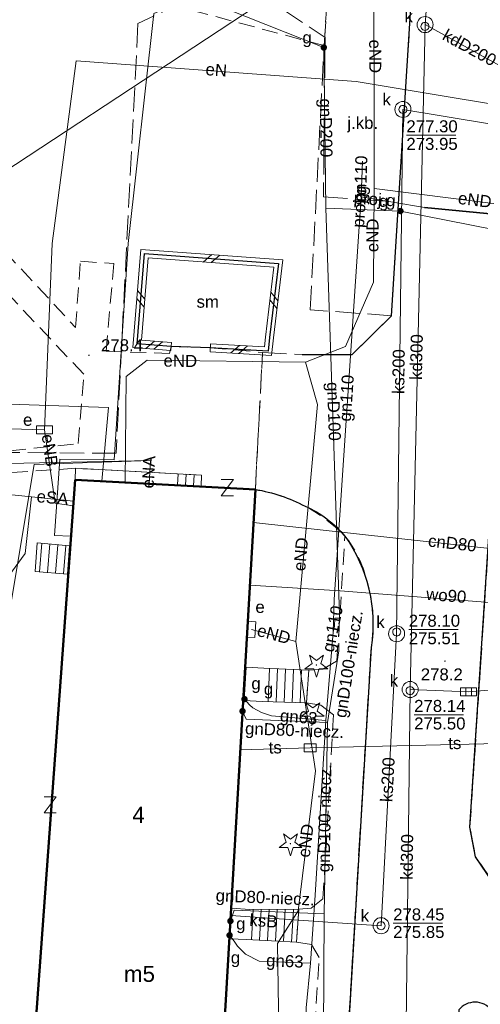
# Model space of a CAD drawing. Extents: x 0 to 6568752, y 0 to 5584302.
# Tile 48 of 58: x 6568405 to 6568433, y 5584162 to 5584223. Entities that reach past the tile are written whole.
import ezdxf
from ezdxf.enums import TextEntityAlignment as Align

# ---------------------------------------------------------------- set-up
doc = ezdxf.new("R2010")
doc.units = 0
doc.linetypes.add('PRZER2-1', pattern=[1.5, 1, -0.5])
doc.linetypes.add('PRZER3-1', pattern=[2, 1.5, -0.5])
doc.layers.get('0').update_dxf_attribs({"linetype": 'CONTINUOUS'})
for name, color, linetype, lineweight in [('EGBS', 7, 'CONTINUOUS', 18), ('EGBU', 7, 'CONTINUOUS', 50), ('EGBU_O', 7, 'CONTINUOUS', 50), ('GEPADR_O', 7, 'CONTINUOUS', 18), ('GEPPHC', 7, 'CONTINUOUS', 18), ('GUPPRZ_O', 7, 'CONTINUOUS', 18), ('OTDM', 7, 'CONTINUOUS', 25), ('OTDM_O', 7, 'CONTINUOUS', 25), ('OTDN', 7, 'CONTINUOUS', 18), ('OTKC', 7, 'CONTINUOUS', 18), ('OTKJ', 7, 'CONTINUOUS', 18), ('OTKJ_O', 7, 'CONTINUOUS', 18), ('OTKK', 7, 'CONTINUOUS', 25), ('OTRN', 7, 'CONTINUOUS', 13), ('OTRN_O', 7, 'CONTINUOUS', 13), ('SULO', 7, 'CONTINUOUS', 35), ('SUPK', 7, 'CONTINUOUS', 18), ('SUPW', 7, 'CONTINUOUS', 18), ('SUPW_O', 7, 'CONTINUOUS', 18)]:
    doc.layers.add(name, color=color, linetype=linetype, lineweight=lineweight)
for name, color, linetype, lineweight, true_color in [('OTZG', 7, 'CONTINUOUS', 18, 0x008000), ('SUCP', 7, 'CONTINUOUS', 18, 0xd200d2), ('SUCP_O', 7, 'CONTINUOUS', 18, 0xd200d2), ('SUEP', 1, 'CONTINUOUS', 18, 0xff0000), ('SUEP_O', 1, 'CONTINUOUS', 18, 0xff0000), ('SUES', 1, 'CONTINUOUS', 18, 0xff0000), ('SUES_O', 1, 'CONTINUOUS', 18, 0xff0000), ('SUGP', 7, 'CONTINUOUS', 18, 0xbfbf00), ('SUGP_O', 7, 'CONTINUOUS', 18, 0xbfbf00), ('SUGU', 7, 'CONTINUOUS', 18, 0xbfbf00), ('SUGU_O', 7, 'CONTINUOUS', 18, 0xbfbf00), ('SUGW', 7, 'CONTINUOUS', 18, 0xbfbf00), ('SUGW_O', 7, 'CONTINUOUS', 18, 0xbfbf00), ('SUKK', 7, 'CONTINUOUS', 18, 0x803300), ('SUKP', 7, 'CONTINUOUS', 18, 0x803300), ('SUKP_O', 7, 'CONTINUOUS', 18, 0x803300), ('SUTP', 7, 'CONTINUOUS', 18, 0xff9100), ('SUTP_O', 7, 'CONTINUOUS', 18, 0xff9100), ('SUWP', 5, 'CONTINUOUS', 18, 0x0000ff), ('SUWP_O', 5, 'CONTINUOUS', 18, 0x0000ff)]:
    doc.layers.add(name, color=color, linetype=linetype, lineweight=lineweight, true_color=true_color)
doc.styles.add('Arial', font='arial.ttf')

# ---------------------------------------------------------------- blocks, each defined once
blk = doc.blocks.new('D_GSPRDI1')
blk.add_hatch(color=0).paths.add_polyline_path([(0, -0.045), (0.013906, -0.042798), (0.02645, -0.036406), (0.036406, -0.02645), (0.042798, -0.013906), (0.045, 0), (0.042798, 0.013906), (0.036406, 0.02645), (0.02645, 0.036406), (0.013906, 0.042798), (0, 0.045), (-0.013906, 0.042798), (-0.02645, 0.036406), (-0.036406, 0.02645), (-0.042798, 0.013906), (-0.045, 0), (-0.042798, -0.013906), (-0.036406, -0.02645), (-0.02645, -0.036406), (-0.013906, -0.042798)])
at = {"color": 0}
blk.add_lwpolyline([(0.272471, 0.088531), (0.713338, -0.231778), (0.168396, -0.231778), (0, -0.750048), (-0.168396, -0.231778), (-0.713338, -0.231778), (-0.272471, 0.088531), (-0.440867, 0.606801), (0, 0.286493), (0.440867, 0.606801)], close=True, dxfattribs=at)
blk = doc.blocks.new('D_GSPWPN1')
blk.add_hatch(color=0).paths.add_polyline_path([(-0.045, 0), (-0.043467, -0.011647), (-0.038971, -0.0225), (-0.03182, -0.03182), (-0.0225, -0.038971), (-0.011647, -0.043467), (0, -0.045), (0.011647, -0.043467), (0.0225, -0.038971), (0.03182, -0.03182), (0.038971, -0.0225), (0.043467, -0.011647), (0.045, 0), (0.043467, 0.011647), (0.038971, 0.0225), (0.03182, 0.03182), (0.0225, 0.038971), (0.011647, 0.043467), (0, 0.045), (-0.011647, 0.043467), (-0.0225, 0.038971), (-0.03182, 0.03182), (-0.038971, 0.0225), (-0.043467, 0.011647)])
blk = doc.blocks.new('D_GUPIKP1_3')
at = {"color": 0}
blk.add_lwpolyline([(0.375, -0.25), (-0.375, -0.25), (-0.375, 0.25), (0.375, 0.25)], close=True, dxfattribs=at)
blk = doc.blocks.new('D_GUPESE1')
at = {"color": 0}
blk.add_lwpolyline([(-0.5, -0.25), (-0.5, 0.25), (0.5, 0.25), (0.5, -0.25)], close=True, dxfattribs=at)
blk = doc.blocks.new('D_GUPIWZ1_1')
at = {"color": 0}
blk.add_lwpolyline([(0, 0.25), (0.064705, 0.241481), (0.125, 0.216506), (0.176777, 0.176777), (0.216506, 0.125), (0.241481, 0.064705), (0.25, 0), (0.241481, -0.064705), (0.216506, -0.125), (0.176777, -0.176777), (0.125, -0.216506), (0.064705, -0.241481), (0, -0.25), (-0.064705, -0.241481), (-0.125, -0.216506), (-0.176777, -0.176777), (-0.216506, -0.125), (-0.241481, -0.064705), (-0.25, 0), (-0.241481, 0.064705), (-0.216506, 0.125), (-0.176777, 0.176777), (-0.125, 0.216506), (-0.064705, 0.241481)], close=True, dxfattribs=at)
blk = doc.blocks.new('D_GUPKKS1')
at = {"color": 0}
blk.add_lwpolyline([(0.5, -0.25), (-0.5, -0.25), (-0.5, 0.25), (0.5, 0.25)], close=True, dxfattribs=at)
for points in [[(-0.175, -0.25), (-0.175, 0.25)], [(0.175, -0.25), (0.175, 0.25)]]:
    blk.add_lwpolyline(points, dxfattribs=at)
blk = doc.blocks.new('D_GUPGZA1')
blk.add_hatch(color=0).paths.add_polyline_path([(-0.2, 0), (-0.193185, -0.051764), (-0.173205, -0.1), (-0.141421, -0.141421), (-0.1, -0.173205), (-0.051764, -0.193185), (0, -0.2), (0.051764, -0.193185), (0.1, -0.173205), (0.141421, -0.141421), (0.173205, -0.1), (0.193185, -0.051764), (0.2, 0), (0.193185, 0.051764), (0.173205, 0.1), (0.141421, 0.141421), (0.1, 0.173205), (0.051764, 0.193185), (0, 0.2), (-0.051764, 0.193185), (-0.1, 0.173205), (-0.141421, 0.141421), (-0.173205, 0.1), (-0.193185, 0.051764)])
blk = doc.blocks.new('D_GUPGUT1')
blk.add_hatch(color=0).paths.add_polyline_path([(-0.2, 0), (-0.193185, -0.051764), (-0.173205, -0.1), (-0.141421, -0.141421), (-0.1, -0.173205), (-0.051764, -0.193185), (0, -0.2), (0.051764, -0.193185), (0.1, -0.173205), (0.141421, -0.141421), (0.173205, -0.1), (0.193185, -0.051764), (0.2, 0), (0.193185, 0.051764), (0.173205, 0.1), (0.141421, 0.141421), (0.1, 0.173205), (0.051764, 0.193185), (0, 0.2), (-0.051764, 0.193185), (-0.1, 0.173205), (-0.141421, 0.141421), (-0.173205, 0.1), (-0.193185, 0.051764)])
blk = doc.blocks.new('D_GEPPHC1')
at = {"color": 0}
blk.add_lwpolyline([(-0.375, 0.5), (0.375, 0.5), (-0.375, -0.5), (0.375, -0.5)], dxfattribs=at)
blk = doc.blocks.new('D_ODTN_1')
at = {"color": 0}
for points in [[(-0.5, -0.25), (0, 0.25)], [(0, -0.25), (0.5, 0.25)]]:
    blk.add_lwpolyline(points, dxfattribs=at)
blk = doc.blocks.new('D_GSLDSO2')
at = {"color": 0}
blk.add_lwpolyline([(0, 0.25), (0, -0.25)], dxfattribs=at)

msp = doc.modelspace()

# ---------------------------------------------------------------- linework, layer by layer
at = {"layer": 'EGBS', "color": 0, "linetype": 'Continuous', "lineweight": 18, "elevation": 10.18}
for points in [[(6568415.98053, 5584193.90721), (6568416.02, 5584194.59), (6568414.09, 5584194.7), (6568408.16, 5584195.02), (6568408.12, 5584194.31), (6568414.04944, 5584194.01081)], [(6568407.77759, 5584190.17999), (6568407.65422, 5584188.42058), (6568405.64, 5584188.59), (6568405.75, 5584190.38)], [(6568422.71, 5584182.42), (6568422.56, 5584180.39), (6568419.79, 5584180.48), (6568418.67278, 5584180.53903), (6568418.79796, 5584182.60868), (6568419.9, 5584182.55)], [(6568422.08, 5584167.51), (6568421.93, 5584165.45), (6568418.82, 5584165.63), (6568417.77345, 5584165.66987), (6568417.8889, 5584167.57869), (6568419.02, 5584167.5)]]:
    msp.add_lwpolyline(points, close=True, dxfattribs=at)
for points in [[(6568414.55581, 5584194.67345), (6568414.51661, 5584193.98575)], [(6568415.055, 5584194.645), (6568415.0159, 5584193.95896)], [(6568415.55419, 5584194.61655), (6568415.51518, 5584193.93218)], [(6568405.89975, 5584188.56815), (6568406.04966, 5584190.35044)], [(6568406.39799, 5584188.52624), (6568406.5473, 5584190.30135)], [(6568406.89623, 5584188.48434), (6568407.04493, 5584190.25226)], [(6568407.39447, 5584188.44243), (6568407.54257, 5584190.20317)], [(6568420.17553, 5584180.46747), (6568420.24268, 5584182.53415)], [(6568420.67526, 5584180.45124), (6568420.74219, 5584182.51104)], [(6568421.175, 5584180.435), (6568421.2417, 5584182.48793)], [(6568421.67474, 5584180.41876), (6568421.74121, 5584182.46482)], [(6568422.17447, 5584180.40253), (6568422.24073, 5584182.44171)], [(6568419.12709, 5584165.61223), (6568419.23639, 5584167.50071)], [(6568419.62625, 5584165.58334), (6568419.73732, 5584167.50234)], [(6568420.12542, 5584165.55445), (6568420.23825, 5584167.50398)], [(6568420.62458, 5584165.52555), (6568420.73918, 5584167.50562)], [(6568421.12375, 5584165.49666), (6568421.24012, 5584167.50726)], [(6568421.62291, 5584165.46777), (6568421.74105, 5584167.50889)]]:
    msp.add_lwpolyline(points, dxfattribs=at)
at = {"layer": 'EGBU', "color": 0, "linetype": 'Continuous', "lineweight": 50, "elevation": 10.18}
msp.add_lwpolyline([(6568408.12, 5584194.31), (6568419.37, 5584193.7), (6568417.24, 5584156.85), (6568418.07, 5584156.78), (6568416.51, 5584132.35), (6568404.91, 5584133.16), (6568406.56, 5584157.63), (6568405.46, 5584157.66)], close=True, dxfattribs=at)
at = {"layer": 'GUPPRZ_O', "color": 0, "linetype": 'Continuous', "lineweight": 13, "elevation": 10.8, "flags": 128}
for points in [[(6568428.79028, 5584215.8078), (6568431.87028, 5584215.8078)], [(6568428.9391, 5584184.96482), (6568432.0191, 5584184.96482)], [(6568429.27717, 5584179.64923), (6568432.35717, 5584179.64923)], [(6568427.96522, 5584166.64093), (6568431.04522, 5584166.64093)]]:
    msp.add_lwpolyline(points, dxfattribs=at)
at = {"layer": 'OTDM', "color": 0, "linetype": 'Continuous', "lineweight": 25, "elevation": 10.18}
msp.add_lwpolyline([(6568416.56, 5584202.54), (6568414.11, 5584202.61), (6568411.99, 5584202.79), (6568412.46, 5584208.41), (6568420.81, 5584207.79), (6568420.26, 5584203.18), (6568420.16, 5584202.33)], close=True, dxfattribs=at)
at = {"layer": 'OTDN', "color": 0, "linetype": 'Continuous', "lineweight": 18, "elevation": 10.18}
for points in [[(6568414.08885, 5584202.3609), (6568411.72006, 5584202.56202), (6568412.23151, 5584208.67765), (6568421.08921, 5584208.01996), (6568420.50826, 5584203.15059), (6568420.38075, 5584202.0667), (6568416.54544, 5584202.29042)], [(6568414.13115, 5584202.8591), (6568412.25994, 5584203.01798), (6568412.68849, 5584208.14235), (6568420.53079, 5584207.56004), (6568420.01174, 5584203.20941), (6568419.93925, 5584202.5933), (6568416.57456, 5584202.78958)]]:
    msp.add_lwpolyline(points, dxfattribs=at)
at = {"layer": 'OTKC', "color": 0, "linetype": 'PRZER2-1', "lineweight": 18, "elevation": 10.18}
for points in [[(6568382.22, 5584234.88), (6568423.82, 5584223.86), (6568423.66, 5584221.39), (6568381.25, 5584232.71), (6568408.15, 5584203.81), (6568408.46, 5584207.94), (6568410.54, 5584207.79), (6568410.06, 5584202.33), (6568414.02, 5584202.18), (6568414.11, 5584202.61), (6568416.56, 5584202.54), (6568419.82, 5584202.25), (6568419.37, 5584193.7), (6568415.98053, 5584193.90721), (6568416.02, 5584194.59), (6568414.09, 5584194.7), (6568408.16, 5584195.02), (6568398.1, 5584194.36)], [(6568399.58, 5584195.64), (6568408.32, 5584196.56), (6568408.67, 5584200.89), (6568378.11, 5584233.26)], [(6568434.84, 5584168.25), (6568433.11, 5584170.79), (6568432.76, 5584172.63), (6568435.31, 5584211.76)]]:
    msp.add_lwpolyline(points, dxfattribs=at)
msp.add_lwpolyline([(6568422.97, 5584158.63), (6568423.36, 5584164.5), (6568422.87, 5584165.31), (6568421.93, 5584165.45), (6568422.08, 5584167.51), (6568422.85, 5584167.57), (6568423.59, 5584168.16), (6568424.25, 5584179.64), (6568423.46, 5584180.25), (6568422.56, 5584180.39), (6568422.71, 5584182.42), (6568423.58, 5584182.48), (6568424.46, 5584183.01), (6568424.96, 5584190.79, -0.19555598), (6568426.59, 5584183.83), (6568425.11, 5584159.08)], format="xyb", dxfattribs=at)
at = {"layer": 'OTKJ', "color": 0, "linetype": 'PRZER3-1', "lineweight": 18, "elevation": 10.18}
msp.add_lwpolyline([(6568427.86, 5584204.54), (6568422.8, 5584204.91), (6568423.66, 5584221.39), (6568423.82, 5584223.86), (6568424.19, 5584228.42), (6568429.34, 5584228.12)], close=True, dxfattribs=at)
msp.add_lwpolyline([(6568425.11, 5584159.08), (6568426.59, 5584183.83, 0.11287618), (6568426.3, 5584188.05, 0.11767368), (6568424.96, 5584190.79, 0.16030076), (6568419.37, 5584193.7), (6568419.82, 5584202.25), (6568422.29, 5584202.11), (6568425.42, 5584202.12), (6568427.86, 5584204.54), (6568429.34, 5584228.12), (6568436.47, 5584226.47), (6568435.31, 5584211.76), (6568432.76, 5584172.63), (6568433.11, 5584170.79), (6568434.84, 5584168.25), (6568439.02, 5584162.95), (6568441.31, 5584162.24), (6568445.91, 5584156.29)], format="xyb", dxfattribs=at)
msp.add_lwpolyline([(6568432.06, 5584161.23), (6568431.19, 5584149.65, 0.26522018), (6568432.65, 5584140.59, 0.17554007), (6568436.53, 5584137.76, 0.2125332), (6568441.64, 5584138.22, 0.33717254), (6568444.62, 5584146.69), (6568434.11, 5584161.22, 0.47621467)], format="xyb", close=True, dxfattribs=at)
at = {"layer": 'OTKK', "color": 0, "linetype": 'Continuous', "lineweight": 25, "elevation": 10.18}
for points in [[(6568422.29, 5584202.11), (6568425.42, 5584202.12), (6568427.86, 5584204.54), (6568429.34, 5584228.12), (6568427.97, 5584231.99), (6568423.96, 5584235.1), (6568423.38, 5584229.9)], [(6568445.91, 5584156.29), (6568441.31, 5584162.24), (6568439.02, 5584162.95), (6568434.84, 5584168.25), (6568433.11, 5584170.79), (6568432.76, 5584172.63), (6568435.31, 5584211.76), (6568436.47, 5584226.47)]]:
    msp.add_lwpolyline(points, dxfattribs=at)
msp.add_lwpolyline([(6568419.37, 5584193.7, -0.08194836), (6568422.48, 5584192.65, -0.11965369), (6568424.96, 5584190.79, -0.19555598), (6568426.59, 5584183.83), (6568425.11, 5584159.08)], format="xyb", dxfattribs=at)
msp.add_lwpolyline([(6568432.06, 5584161.23), (6568431.19, 5584149.65, 0.26522018), (6568432.65, 5584140.59, 0.17554007), (6568436.53, 5584137.76, 0.2125332), (6568441.64, 5584138.22, 0.33717254), (6568444.62, 5584146.69), (6568434.11, 5584161.22, 0.47621467)], format="xyb", close=True, dxfattribs=at)
at = {"layer": 'SUCP', "color": 0, "linetype": 'Continuous', "lineweight": 18, "elevation": 10.14}
msp.add_lwpolyline([(6568419.2514, 5584191.64819), (6568440.98142, 5584189.24237), (6568443.40396, 5584190.47667), (6568443.17178, 5584192.1988)], dxfattribs=at)
at = {"layer": 'SUEP', "linetype": 'Continuous', "lineweight": 18, "elevation": 10.14}
for points in [[(6568412.63014, 5584245.80997), (6568413.54103, 5584245.12566), (6568424.26865, 5584242.19265), (6568429.17892, 5584239.79573), (6568426.75233, 5584228.96864), (6568426.77906, 5584212.46871)], [(6568302.29037, 5584244.25047), (6568311.66748, 5584240.00865), (6568312.70318, 5584238.02185), (6568332.90584, 5584232.50172), (6568354.70779, 5584224.79487), (6568360.65021, 5584222.23841), (6568358.3985, 5584209.94845), (6568356.20505, 5584198.56931), (6568357.4175, 5584196.8348), (6568359.01731, 5584196.68651), (6568360.07549, 5584196.59145), (6568365.42398, 5584196.09264), (6568368.12108, 5584195.84263), (6568370.68886, 5584195.70041), (6568375.74013, 5584195.42063), (6568380.5512, 5584195.15415), (6568393.90139, 5584194.4147), (6568394.96418, 5584194.30607), (6568405.39831, 5584193.23957)], [(6568407.86353, 5584190.77627), (6568406.83, 5584190.83), (6568407.18, 5584195.59), (6568410.57, 5584195.55), (6568411.44, 5584209.05), (6568413.03, 5584223.39), (6568419.06, 5584225.99), (6568433, 5584225.54), (6568441.12, 5584225.23), (6568452.86, 5584221.77), (6568468.78, 5584216.66), (6568482.08, 5584212.45), (6568486.27, 5584207.38), (6568505.27, 5584202.34)], [(6568439.52, 5584216.84), (6568425.67, 5584219.15), (6568408.19, 5584220.44), (6568406.7, 5584209.04), (6568406.21, 5584197.42), (6568399, 5584197.62), (6568374.11, 5584198.6), (6568363.05, 5584199.47)], [(6568426.77906, 5584212.46871), (6568426.73421, 5584206.63968), (6568424.99196, 5584202.61592), (6568422.50324, 5584201.63709)], [(6568426.77906, 5584212.46871), (6568439.3322, 5584210.90133)], [(6568422.50324, 5584201.63709), (6568412.62403, 5584201.7635), (6568411.31808, 5584200.7436), (6568411.24753, 5584194.14042)], [(6568422.50324, 5584201.63709), (6568423.24357, 5584198.99012), (6568421.89198, 5584184.21356)], [(6568409.80235, 5584194.21878), (6568410.21599, 5584198.80525), (6568397.1992, 5584199.25756), (6568397.03375, 5584195.0251)], [(6568406.21, 5584197.42), (6568406.87469, 5584192.83673), (6568408.00085, 5584192.66831)], [(6568394.88921, 5584105.39055), (6568395.58754, 5584106.29962), (6568395.43938, 5584114.68836), (6568396.61661, 5584145.93594), (6568398.28344, 5584167.90912), (6568399.96129, 5584195.23284), (6568412.81869, 5584195.50853)], [(6568401.39526, 5584135.72737), (6568402.29906, 5584159.74023), (6568403.51033, 5584182.91762), (6568405.58129, 5584195.26526), (6568412.81869, 5584195.50853)], [(6568412.81869, 5584195.50853), (6568412.74614, 5584194.05916)], [(6568405.39831, 5584193.23957), (6568405.01695, 5584189.70356), (6568403.98587, 5584188.30816), (6568399.60677, 5584124.84169), (6568401.34851, 5584123.80418), (6568409.53234, 5584122.38466), (6568409.82381, 5584121.95026), (6568409.05136, 5584099.25455), (6568410.04829, 5584097.9463), (6568439.79258, 5584095.9994), (6568445.94158, 5584095.72461), (6568444.01192, 5584047.82702)], [(6568405.39831, 5584193.23957), (6568408.02328, 5584192.97741)], [(6568421.89198, 5584184.21356), (6568419.12, 5584184.97)], [(6568421.89198, 5584184.21356), (6568423.12705, 5584176.14886), (6568422.05156, 5584167.41533), (6568420.75786, 5584165.3685)], [(6568420.75786, 5584165.3685), (6568420.97982, 5584150.48021)]]:
    msp.add_lwpolyline(points, dxfattribs=at)
at = {"layer": 'SUEP', "linetype": 'PRZER3-1', "lineweight": 18, "elevation": 10.14}
msp.add_lwpolyline([(6568560.58238, 5584136.31089), (6568560.7851, 5584142.19097), (6568567.55885, 5584142.33769), (6568569.72241, 5584174.7728), (6568568.75268, 5584175.93585), (6568566.54485, 5584176.9986), (6568520.37363, 5584194.58131), (6568501.89491, 5584203.47687), (6568485.93649, 5584207.97701), (6568481.66183, 5584212.65942), (6568442.07302, 5584224.70259), (6568418.51306, 5584225.75311), (6568412.04865, 5584222.77544), (6568410.68147, 5584195.95969), (6568396.48012, 5584196.06005)], dxfattribs=at)
at = {"layer": 'SUGP', "color": 0, "linetype": 'Continuous', "lineweight": 18, "elevation": 10.14}
for points in [[(6568310.9218, 5584266.40661), (6568311.79, 5584265.93), (6568312.82682, 5584265.48509), (6568320.4382, 5584261.80319), (6568356.46613, 5584247.86126), (6568363.1055, 5584245.2923), (6568423.64071, 5584221.27212), (6568423.77004, 5584211.23905)], [(6568425.98, 5584211.95), (6568426.06, 5584214.19)], [(6568424.22, 5584184.8), (6568424.28, 5584186.84), (6568425.98, 5584211.95)], [(6568425.98, 5584211.95), (6568429.92, 5584211.3), (6568437.05, 5584210.6), (6568448.03, 5584209.57), (6568449.89, 5584209.16), (6568459.44, 5584207.08), (6568461.99, 5584206.59), (6568467.8, 5584204.8), (6568477.5, 5584202.75), (6568482.86, 5584199.76), (6568488.95, 5584196.95), (6568492.92, 5584194.23), (6568502.76, 5584190.94)], [(6568423.77004, 5584211.23905), (6568424.62, 5584185.89), (6568424.63, 5584185.65), (6568424.58, 5584184.55)], [(6568423.77004, 5584211.23905), (6568428.42, 5584211.07), (6568448.89418, 5584207.02456), (6568459.9782, 5584205.22328), (6568466.05581, 5584204.05875), (6568480.44562, 5584199.71968), (6568502.63657, 5584191.15906)], [(6568424.3, 5584185.18), (6568424.22, 5584184.8)], [(6568424.63, 5584185.65), (6568424.63, 5584185.67), (6568424.33, 5584185.67), (6568424.3, 5584185.18)], [(6568424.22, 5584184.8), (6568423.76, 5584179.29), (6568423.11, 5584168.38), (6568422.82, 5584164.14), (6568422.54, 5584161.36), (6568422.51, 5584158.86), (6568423.05, 5584156.21), (6568423.41, 5584153.99), (6568423.39, 5584150.71), (6568422.91, 5584144.31), (6568422.69, 5584140.74), (6568422.47, 5584138.23), (6568422.3, 5584137.59), (6568421.79, 5584135.36), (6568421.54, 5584132.26), (6568424.86, 5584131.95), (6568432.98, 5584131.27), (6568441.41, 5584131), (6568441.9, 5584130.96), (6568442.31, 5584130.95), (6568445.39, 5584130.76), (6568457.36, 5584129.97), (6568458.83, 5584129.82)], [(6568424.57, 5584184.11), (6568424.58, 5584183.64), (6568423.87239, 5584179.17103), (6568423.66643, 5584167.2195), (6568423.49403, 5584137.53511), (6568423.66, 5584132.43)], [(6568419, 5584180.26), (6568418.69, 5584180.62)], [(6568423.76, 5584179.29), (6568420.38, 5584179.57), (6568419.76, 5584179.79), (6568419.21, 5584180.08), (6568419, 5584180.26)], [(6568423.87239, 5584179.17103), (6568418.79024, 5584179.36669), (6568418.57056, 5584179.86937)], [(6568423.66643, 5584167.2195), (6568418.05361, 5584167.4601), (6568417.81365, 5584166.77435)], [(6568418.05, 5584165.51), (6568417.76238, 5584165.8875)], [(6568422.82, 5584164.14), (6568419.6, 5584164.27), (6568418.76, 5584164.7), (6568418.25, 5584165.2), (6568418.05, 5584165.51)]]:
    msp.add_lwpolyline(points, dxfattribs=at)
at = {"layer": 'SUGP', "color": 0, "linetype": 'PRZER3-1', "lineweight": 18, "elevation": 10.14}
for points in [[(6568403.58317, 5584230.39762), (6568406.85061, 5584229.39889), (6568409.13954, 5584228.69926), (6568411.20857, 5584228.06684), (6568413.86063, 5584227.25621), (6568415.93732, 5584226.62145), (6568417.20034, 5584226.23539), (6568419.30731, 5584224.83312), (6568421.05949, 5584223.66697), (6568423.72588, 5584221.89238), (6568423.71509, 5584220.88725), (6568423.69355, 5584218.88059), (6568423.66463, 5584216.18699), (6568423.65016, 5584214.83921), (6568423.6191, 5584211.9457), (6568425.969, 5584211.78746)], [(6568425.969, 5584211.78746), (6568425.9078, 5584210.88355)], [(6568425.969, 5584211.78746), (6568427.65864, 5584211.67307)]]:
    msp.add_lwpolyline(points, dxfattribs=at)
at = {"layer": 'SUKP', "color": 0, "linetype": 'Continuous', "lineweight": 18, "elevation": 10.14}
for points in [[(6568429.02792, 5584181.22102), (6568429.96051, 5584222.69733), (6568431.24668, 5584240.37246)], [(6568463.44074, 5584225.90258), (6568425.01597, 5584227.55476), (6568393.31453, 5584206.69139)], [(6568435.44, 5584219.69), (6568429.96051, 5584222.69733)], [(6568427.21522, 5584166.48539), (6568428.18326, 5584184.69942), (6568428.57896, 5584217.40668), (6568453.08931, 5584213.3516)], [(6568479.21579, 5584179.14609), (6568461.20427, 5584180.7145), (6568443.53659, 5584181.98688), (6568432.67, 5584181.07), (6568429.02792, 5584181.22102)], [(6568445.63221, 5584131.90911), (6568427.68959, 5584132.91239), (6568428.20677, 5584148.52686), (6568428.78474, 5584160.32517), (6568429.02792, 5584181.22102)], [(6568427.21522, 5584166.48539), (6568417.83338, 5584167.11571)]]:
    msp.add_lwpolyline(points, dxfattribs=at)
at = {"layer": 'SULO', "color": 0, "linetype": 'Continuous', "lineweight": 35, "elevation": 10.12}
msp.add_lwpolyline([(6568429.92, 5584211.3), (6568437.05, 5584210.6)], dxfattribs=at)
at = {"layer": 'SUPK', "color": 0, "linetype": 'Continuous', "lineweight": 18, "elevation": 10.14}
for points in [[(6568429.96051, 5584222.19733, -1), (6568429.96051, 5584223.19733, -1)], [(6568428.57896, 5584216.90668, -1), (6568428.57896, 5584217.90668, -1)], [(6568428.18326, 5584184.19942, -1), (6568428.18326, 5584185.19942, -1)], [(6568429.02792, 5584180.72102, -1), (6568429.02792, 5584181.72102, -1)], [(6568427.21522, 5584165.98539, -1), (6568427.21522, 5584166.98539, -1)]]:
    msp.add_lwpolyline(points, format="xyb", close=True, dxfattribs=at)
at = {"layer": 'SUTP', "color": 0, "linetype": 'Continuous', "lineweight": 18, "elevation": 10.14}
for points in [[(6568422.78851, 5584177.5846), (6568440.83343, 5584178.00514), (6568447.4781, 5584177.83575), (6568463.21599, 5584176.61643), (6568481.35263, 5584175.19801), (6568480.24532, 5584148.99772), (6568478.84974, 5584128.32415), (6568479.69812, 5584116.04413), (6568477.67628, 5584101.43695)], [(6568418.43134, 5584177.46069), (6568422.78851, 5584177.5846)]]:
    msp.add_lwpolyline(points, dxfattribs=at)
at = {"layer": 'SUWP', "color": 0, "linetype": 'Continuous', "lineweight": 18, "elevation": 10.14}
msp.add_lwpolyline([(6568440.10086, 5584186.18933), (6568439.85088, 5584186.18611), (6568424.65436, 5584187.3804), (6568419.02428, 5584187.71897)], dxfattribs=at)

# ---------------------------------------------------------------- block references
at = {"layer": 'GEPPHC', "color": 0, "linetype": 'Continuous', "lineweight": 18}
for p in [(6568417.62258, 5584193.81103, 10.24), (6568406.5771, 5584174.02445, 10.24)]:
    msp.add_blockref('D_GEPPHC1', p, dxfattribs=at)
at = {"layer": 'OTDN', "color": 0, "linetype": 'Continuous', "lineweight": 18}
for name, p, rotation in [('D_ODTN_1', (6568416.635, 5584208.1, 10.18), 355.7534952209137), ('D_ODTN_1', (6568416.635, 5584208.1, 10.18), 355.7534952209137), ('D_ODTN_1', (6568412.225, 5584205.6, 10.18), 85.21948427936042), ('D_ODTN_1', (6568412.225, 5584205.6, 10.18), 85.21948427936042), ('D_ODTN_1', (6568420.535, 5584205.485, 10.18), 263.1964366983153), ('D_ODTN_1', (6568420.535, 5584205.485, 10.18), 263.1964366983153), ('D_ODTN_1', (6568413.05, 5584202.7, 10.18), 175.1469036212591), ('D_ODTN_1', (6568413.05, 5584202.7, 10.18), 175.1469036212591), ('D_GSLDSO2', (6568414.11, 5584202.61, 10.18), 175.1469036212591), ('D_GSLDSO2', (6568416.56, 5584202.54, 10.18), 176.6615294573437), ('D_ODTN_1', (6568418.36, 5584202.435, 10.18), 176.6615294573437), ('D_ODTN_1', (6568418.36, 5584202.435, 10.18), 176.6615294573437)]:
    msp.add_blockref(name, p, dxfattribs=dict(at, rotation=rotation))
at = {"layer": 'OTRN', "color": 0, "linetype": 'Continuous', "lineweight": 13}
for p in [(6568408.99, 5584202.07, 10.08), (6568431.2, 5584182.99, 10.08)]:
    msp.add_blockref('D_GSPWPN1', p, dxfattribs=at)
at = {"layer": 'OTZG', "color": 0, "linetype": 'Continuous', "lineweight": 18}
for p in [(6568423.18, 5584182.75, 10.12), (6568422.96, 5584179.78, 10.12), (6568421.56, 5584171.6, 10.12)]:
    msp.add_blockref('D_GSPRDI1', p, dxfattribs=at)
at = {"layer": 'SUES', "linetype": 'Continuous', "lineweight": 18}
msp.add_blockref('D_GUPESE1', (6568406.21, 5584197.42, 10.16), dxfattribs=at)
at = {"layer": 'SUES', "linetype": 'Continuous', "lineweight": 18, "rotation": 86.11088960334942}
msp.add_blockref('D_GUPESE1', (6568419.12, 5584184.97, 10.16), dxfattribs=at)
at = {"layer": 'SUGU', "color": 0, "linetype": 'Continuous', "lineweight": 18}
msp.add_blockref('D_GUPGUT1', (6568423.64071, 5584221.27212, 10.16), dxfattribs=at)
at = {"layer": 'SUGW', "color": 0, "linetype": 'Continuous', "lineweight": 18}
for p in [(6568428.42, 5584211.07, 10.16), (6568418.69, 5584180.62, 10.16), (6568418.57056, 5584179.86937, 10.16), (6568417.81365, 5584166.77435, 10.16), (6568417.76238, 5584165.8875, 10.16)]:
    msp.add_blockref('D_GUPGZA1', p, dxfattribs=at)
at = {"layer": 'SUKK', "color": 0, "linetype": 'Continuous', "lineweight": 18}
msp.add_blockref('D_GUPKKS1', (6568432.67, 5584181.07, 10.16), dxfattribs=at)
at = {"layer": 'SUPK', "color": 0, "linetype": 'Continuous', "lineweight": 18}
msp.add_blockref('D_GUPIKP1_3', (6568422.78851, 5584177.5846, 10.16), dxfattribs=at)
at = {"layer": 'SUPW', "color": 0, "linetype": 'Continuous', "lineweight": 18}
for p in [(6568429.95232, 5584222.58476, 10.18), (6568428.57896, 5584217.40668, 10.18), (6568428.1891, 5584184.80928, 10.18), (6568429.02633, 5584181.1498, 10.18), (6568427.21522, 5584166.48539, 10.18)]:
    msp.add_blockref('D_GUPIWZ1_1', p, dxfattribs=at)

# ---------------------------------------------------------------- texts
at = {"layer": 'EGBU_O', "color": 0, "linetype": 'Continuous', "lineweight": 0, "style": 'Arial'}
msp.add_text('m5', height=1, dxfattribs=at).set_placement((6568412.14, 5584162.98014, 10.8), align=Align.CENTER)
at = {"layer": 'GEPADR_O', "color": 0, "linetype": 'Continuous', "lineweight": 0, "style": 'Arial'}
msp.add_text('4', height=1, dxfattribs=at).set_placement((6568411.69476, 5584172.90156, 10.8))
at = {"layer": 'GUPPRZ_O', "color": 0, "linetype": 'Continuous', "lineweight": 0, "style": 'Arial'}
for s, p in [('277.30', (6568428.79028, 5584215.9803, 10.8)), ('273.95', (6568428.79028, 5584214.8853, 10.8)), ('278.10', (6568428.9391, 5584185.13732, 10.8)), ('275.51', (6568428.9391, 5584184.04232, 10.8)), ('278.14', (6568429.27717, 5584179.82173, 10.8)), ('275.50', (6568429.27717, 5584178.72673, 10.8)), ('278.45', (6568427.96522, 5584166.81343, 10.8)), ('275.85', (6568427.96522, 5584165.71843, 10.8))]:
    msp.add_text(s, height=0.75, dxfattribs=at).set_placement(p)
at = {"layer": 'OTDM_O', "color": 0, "linetype": 'Continuous', "lineweight": 0, "style": 'Arial'}
msp.add_text('sm', height=0.75, dxfattribs=at).set_placement((6568416.4, 5584205.03753, 10.8), align=Align.CENTER)
at = {"layer": 'OTKJ_O', "color": 0, "linetype": 'Continuous', "lineweight": 0, "style": 'Arial'}
msp.add_text('j.kb.', height=0.75, dxfattribs=at).set_placement((6568426.07, 5584216.19721, 10.8), align=Align.CENTER)
at = {"layer": 'OTRN_O', "color": 0, "linetype": 'Continuous', "lineweight": 0, "style": 'Arial'}
for s, p in [('278.4', (6568409.74, 5584202.32, 10.8)), ('278.2', (6568429.68899, 5584181.78858, 10.8))]:
    msp.add_text(s, height=0.75, dxfattribs=at).set_placement(p)
at = {"layer": 'SUCP_O', "color": 0, "linetype": 'Continuous', "lineweight": 0, "style": 'Arial'}
msp.add_text('cnD80', height=0.75, rotation=353.6822569, dxfattribs=at).set_placement((6568431.62146, 5584189.97906, 10.8), align=Align.CENTER)
at = {"layer": 'SUEP_O', "linetype": 'Continuous', "lineweight": 0, "style": 'Arial'}
for s, rotation, p in [('eND', 270.0928266, (6568426.47222, 5584220.7182, 10.8)), ('eN', 355.7793025, (6568416.9084, 5584219.50232, 10.8)), ('eND', 352.8829215, (6568433.01927, 5584211.3938, 10.8)), ('eND', 89.5591516, (6568427.0501, 5584209.55194, 10.8)), ('eND', 359.266886, (6568414.68502, 5584201.35131, 10.8)), ('eNB', 278.2518769, (6568406.18296, 5584196.08561, 10.8)), ('eNA', 87.1343798, (6568413.07552, 5584194.76917, 10.8)), ('eSA', 354.2966281, (6568406.68163, 5584192.81647, 10.8)), ('eND', 84.7737845, (6568422.56967, 5584189.6258, 10.8)), ('eND', 344.7363987, (6568420.42873, 5584184.30866, 10.8)), ('eND', 82.9797123, (6568422.88058, 5584171.74622, 10.8))]:
    msp.add_text(s, height=0.75, rotation=rotation, dxfattribs=at).set_placement(p, align=Align.CENTER)
at = {"layer": 'SUES_O', "linetype": 'Continuous', "lineweight": 0, "style": 'Arial'}
for p in [(6568405.46, 5584197.67, 10.8), (6568419.95594, 5584185.99663, 10.8)]:
    msp.add_text('e', height=0.75, dxfattribs=at).set_placement(p, align=Align.RIGHT)
at = {"layer": 'SUGP_O', "color": 0, "linetype": 'Continuous', "lineweight": 0, "style": 'Arial'}
for s, rotation, p in [('gnD200', 270.7385322, (6568423.41192, 5584216.2518, 10.8)), ('gn110', 87.9545762, (6568426.31329, 5584213.05953, 10.8)), ('proj.g', 86.1268449, (6568426.23121, 5584211.31568, 10.8)), ('proj.g', 356.1268652, (6568426.79399, 5584211.43746, 10.8)), ('gn110', 86.1268449, (6568425.42281, 5584199.37518, 10.8)), ('gnD100', 271.9204145, (6568423.90171, 5584198.55469, 10.8)), ('gn110', 78.1113447, (6568424.54718, 5584184.92954, 10.8)), ('gnD100-niecz.', 81.0026184, (6568425.55076, 5584182.75368, 10.8)), ('gn63', 355.2644249, (6568422.04577, 5584179.13752, 10.8)), ('gnD80-niecz.', 357.7952738, (6568421.80173, 5584178.30642, 10.8)), ('gnD100-niecz.', 89.0127091, (6568424.06285, 5584173.19021, 10.8)), ('gnD80-niecz.', 357.5454665, (6568419.96919, 5584167.87274, 10.8)), ('gn63', 357.6880766, (6568421.19816, 5584163.91176, 10.8))]:
    msp.add_text(s, height=0.75, rotation=rotation, dxfattribs=at).set_placement(p, align=Align.CENTER)
at = {"layer": 'SUGU_O', "color": 0, "linetype": 'Continuous', "lineweight": 0, "style": 'Arial'}
msp.add_text('g', height=0.75, dxfattribs=at).set_placement((6568422.89071, 5584221.52212, 10.8), align=Align.RIGHT)
at = {"layer": 'SUGW_O', "color": 0, "linetype": 'Continuous', "lineweight": 0, "style": 'Arial'}
for p in [(6568427.67, 5584211.32, 10.8), (6568419.70471, 5584181.22664, 10.8), (6568420.48259, 5584180.88224, 10.8), (6568418.75324, 5584166.24244, 10.8), (6568418.4221, 5584164.12462, 10.8)]:
    msp.add_text('g', height=0.75, dxfattribs=at).set_placement(p, align=Align.RIGHT)
at = {"layer": 'SUKP_O', "color": 0, "linetype": 'Continuous', "lineweight": 0, "style": 'Arial'}
for s, rotation, p in [('kdD200', 331.2405459, (6568432.55905, 5584220.93639, 10.8)), ('kd300', 88.7119349, (6568429.78762, 5584201.95258, 10.8)), ('ks200', 89.3068444, (6568428.67457, 5584201.0495, 10.8)), ('ks200', 86.9576965, (6568427.99231, 5584175.57683, 10.8)), ('kd300', 89.3332089, (6568429.19979, 5584170.76968, 10.8)), ('ksB', 356.1563631, (6568419.8506, 5584166.4185, 10.8))]:
    msp.add_text(s, height=0.75, rotation=rotation, dxfattribs=at).set_placement(p, align=Align.CENTER)
at = {"layer": 'SUPW_O', "color": 0, "linetype": 'Continuous', "lineweight": 0, "style": 'Arial'}
for p in [(6568429.20232, 5584222.83476, 10.8), (6568427.82896, 5584217.65668, 10.8), (6568427.4391, 5584185.05928, 10.8), (6568428.27633, 5584181.3998, 10.8), (6568426.46522, 5584166.73539, 10.8)]:
    msp.add_text('k', height=0.75, dxfattribs=at).set_placement(p, align=Align.RIGHT)
at = {"layer": 'SUTP_O', "color": 0, "linetype": 'Continuous', "lineweight": 0, "style": 'Arial'}
for rotation, p in [(1.6289901, (6568420.61827, 5584177.22929, 10.8)), (1.3350461, (6568431.81781, 5584177.50148, 10.8))]:
    msp.add_text('ts', height=0.75, rotation=rotation, dxfattribs=at).set_placement(p, align=Align.CENTER)
at = {"layer": 'SUWP_O', "color": 0, "linetype": 'Continuous', "lineweight": 0, "style": 'Arial'}
msp.add_text('wo90', height=0.75, rotation=355.5063887, dxfattribs=at).set_placement((6568431.25296, 5584186.71535, 10.8), align=Align.CENTER)

doc.saveas('drawing.dxf')
